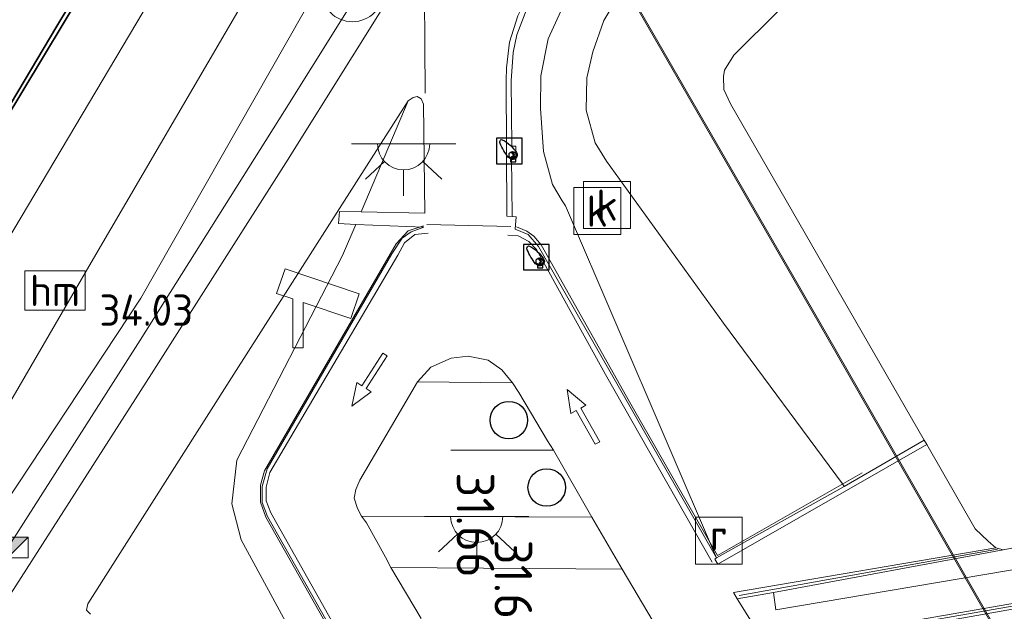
# Model space of a CAD drawing. Header units: metres. Extents: x 185049 to 189876, y 349292 to 352302.
# Tile 162 of 256: x 189393 to 189440, y 350348 to 350376. Entities that reach past the tile are written whole.
import ezdxf
from ezdxf.enums import TextEntityAlignment as Align

# ---------------------------------------------------------------- set-up
doc = ezdxf.new("R2010")
doc.units = ezdxf.units.M
for name, color, linetype, lineweight in [('B-WE-GK-KADEMUUR-GV', 150, 'Continuous', 35), ('B-WE-GR-GRAS-GV', 60, 'Continuous', 13), ('B-WE-GW-TALUD_KRUIN-G', 90, 'Continuous', 18), ('B-WE-GW-TALUD_TEEN-G', 90, 'Continuous', 18), ('B-WE-IE-MEUBILAIR_WEGMEUBILAIR-S', 7, 'Continuous', 25), ('B-WE-IE-MEUBILAIR_WEGMEUBILAIR_PAAL-S', 7, 'Continuous', 25), ('B-WE-IE-TERREINAFSCHEIDING_DOORGANG-G', 210, 'Continuous', 18), ('B-WE-IE-TERREINAFSCHEIDING_KUNSTMATIG_HEKWERK-G', 20, 'IE-TERREINAFSCHEIDING-KUNSTMATIG', 18), ('B-WE-IE-TERREINAFSCHEIDING_KUNSTMATIG_MUUR-G', 90, 'IE-TERREINAFSCHEIDING-KUNSTMATIG-DICHT', 18), ('B-WE-IE-TERREINAFSCHEIDING_KUNSTMATIG_MUUR-GV', 90, 'Continuous', 18), ('B-WE-KG-KADASTRAAL_DAKRAND-G', 170, 'Continuous', 18), ('B-WE-KL-ET_LS_OV_LICHTPUNT-S', 190, 'Continuous', 25), ('B-WE-KW-KUNSTWERK_SLUIS_SCHUTSLUIS-GV', 170, 'Continuous', 18), ('B-WE-OB-OEVERVOORZIENING-G', 7, 'Continuous', 18), ('B-WE-OG-BEBOUWING_NUTSGEBOUW-GV', 7, 'Continuous', 18), ('B-WE-OG-WATER_VIJVER-GV', 7, 'Continuous', 18), ('B-WE-OG-WEG_TRAP-GV', 7, 'Continuous', 18), ('B-WE-RI-GWA_KOLK-S', 30, 'Continuous', 25), ('B-WE-RI-GWA_RIOOLPUT-S', 30, 'Continuous', 25), ('B-WE-VH-VERHARDING_ASFALT-GV', 252, 'Continuous', 18), ('B-WE-VH-VERHARDING_BETON-GV', 252, 'Continuous', 18), ('B-WE-VH-VERHARDING_HALFVERHARDING-GV', 252, 'Continuous', 18), ('B-WE-VW-MARKERING-G', 7, 'Continuous', 18), ('B-WE-VW-MARKERING_PICTOGRAM-S', 7, 'Continuous', 25), ('X-XX-AL-VERWIJZING-S', 7, 'Continuous', 25)]:
    doc.layers.add(name, color=color, linetype=linetype, lineweight=lineweight)
doc.styles.add('NLCS-ISO', font='NLCS-ISO.ttf')
doc.styles.add('NLCS-ISO-ANNOTATIVE-T18', font='NLCS-ISO.ttf', dxfattribs={"height": 1.8})
doc.linetypes.add('IE-TERREINAFSCHEIDING-KUNSTMATIG', pattern='A,4,[82,NLCS.SHX,S=0.75,R=90,X=0,Y=0],4,-2', length=10)
doc.linetypes.add('IE-TERREINAFSCHEIDING-KUNSTMATIG-DICHT', pattern='A,8,-1,[82,NLCS.SHX,S=0.75,R=90,X=0,Y=0],-1', length=10)

# ---------------------------------------------------------------- blocks, each defined once
blk = doc.blocks.new('SAL-VERWIJZING_SYMBOOL-SO')
at = {"color": 0, "linetype": 'ByBlock', "lineweight": -2}
blk.add_circle((0, 0), 0.9, dxfattribs=at)
at = {"color": 0, "linetype": 'ByBlock', "lineweight": -2, "style": 'NLCS-ISO-ANNOTATIVE-T18'}
blk.add_attdef('SYMBOOL', (2.5, -2.5), '', height=1.8, dxfattribs=at)
blk = doc.blocks.new('SIE-WEG_CAMERA-SO')
at = {"color": 0, "linetype": 'ByBlock', "lineweight": 18}
blk.add_lwpolyline([(-1.224, 0.415), (-1.224, -1.924), (-0.724, -1.924), (-0.724, 0.245), (1.552, -0.526), (1.953, 0.658), (-1.599, 1.861), (-2, 0.677)], close=True, dxfattribs=at)
blk = doc.blocks.new('SIE-WEG_PRAATPAAL-SO')
for p, q in [((0.122, -0.06), (0.109, -0.078)), ((0.109, -0.078), (0.136, -0.124)), ((0.158, -0.125), (0.122, -0.06)), ((0.149, -0.268), (0.129, -0.32)), ((0.129, -0.32), (0.132, -0.321)), ((0.16, -0.119), (0.13, -0.061)), ((0.132, -0.321), (0.145, -0.331)), ((0.136, -0.124), (0.158, -0.125)), ((0.145, -0.331), (0.169, -0.265)), ((0.151, -0.268), (0.149, -0.268)), ((0.169, -0.265), (0.151, -0.268)), ((0.152, -0.334), (0.178, -0.266)), ((0.205, -0.243), (0.193, -0.129))]:
    blk.add_line(p, q)
at = {"color": 0, "flags": 128}
blk.add_lwpolyline([(-0.614, -0.614), (0.614, -0.614), (0.614, 0.614), (-0.614, 0.614)], close=True, dxfattribs=at)
blk.add_lwpolyline([(-0.034, -0.316, -0.053138), (-0.438, 0.355, -0.152581), (-0.449, 0.436, -0.104611), (-0.418, 0.514, -0.384969), (-0.331, 0.536, -0.124495), (0.352, -0.08, -0.800173), (0.061, -0.386, -0.048426)], format="xyb", close=True, dxfattribs=at)
blk.add_lwpolyline([(0.061, -0.386), (0.061, -0.518), (0.315, -0.518), (0.315, -0.363)], dxfattribs=at)
at = {"color": 0}
blk.add_circle((0.159, -0.198), 0.169, dxfattribs=at)
for centre, radius, start, end in [((0.159, -0.102), 0.0498, 35.8676, 125.2203), ((0.177, -0.291), 0.0495, 239.7587, 346.3452), ((0.166, -0.117), 0.00573, 196.1472, 286.0885), ((0.177, -0.14), 0.0201, 35.2212, 118.115), ((0.179, -0.24), 0.0259, 267.1162, 353.223), ((0.094, -0.184), 0.153, 356.3345, 46.4665), ((-0.017, -0.197), 0.264, 336.5487, 0.8737)]:
    blk.add_arc(centre, radius, start, end)
blk = doc.blocks.new('SIE-WEG_PAAL_HECTOMETERPAAL-SO')
at = {"color": 0, "linetype": 'ByBlock', "lineweight": 18}
blk.add_lwpolyline([(-1.44375, -0.94375), (1.44375, -0.94375), (1.44375, 0.94375), (-1.44375, 0.94375)], close=True, dxfattribs=at)
at = {"color": 0, "linetype": 'ByBlock', "lineweight": 18, "style": 'NLCS-ISO'}
blk.add_text('hm', height=1.5, dxfattribs=at).set_placement((0, 0), align=Align.MIDDLE_CENTER)
at = {"style": 'NLCS-ISO'}
blk.add_attdef('WAARDE', (2.13125, -1.69375), '', height=1.5, dxfattribs=at)
blk = doc.blocks.new('SRI-PUT_INSPECTIEPUT_RIOOLPUT-SO')
at = {"color": 0, "linetype": 'ByBlock', "lineweight": 18}
blk.add_lwpolyline([(-1.125, -1.125), (1.125, -1.125), (1.125, 1.125), (-1.125, 1.125)], close=True, dxfattribs=at)
at = {"color": 0, "linetype": 'ByBlock', "lineweight": 18, "style": 'NLCS-ISO'}
blk.add_text('r', height=1.5, dxfattribs=at).set_placement((0, 0.283), align=Align.MIDDLE_CENTER)
blk = doc.blocks.new('SRI-KOLK-SO')
at = {"color": 0, "linetype": 'ByBlock', "lineweight": 18}
blk.add_lwpolyline([(-1.125, -1.125), (1.125, -1.125), (1.125, 1.125), (-1.125, 1.125)], close=True, dxfattribs=at)
at = {"color": 0, "linetype": 'ByBlock', "lineweight": 18, "style": 'NLCS-ISO'}
blk.add_text('k', height=1.5, dxfattribs=at).set_placement((0, 0), align=Align.MIDDLE_CENTER)
blk = doc.blocks.new('SIE-WEG_SLAGBOOM-SO')
at = {"linetype": 'ByBlock', "lineweight": 18}
h = blk.add_hatch(color=0, dxfattribs=at)
h.dxf.hatch_style = 1
h.paths.add_polyline_path([(0, 0.5), (-1, 0.5), (-2, -0.5), (-1, -0.5)])
h.paths.add_polyline_path([(2, 0.5), (1, 0.5), (0, -0.5), (1, -0.5)])
at = {"color": 0, "linetype": 'ByBlock', "lineweight": 18}
blk.add_lwpolyline([(-2, 0.5), (2, 0.5), (2, -0.5), (-2, -0.5)], close=True, dxfattribs=at)
for points in [[(-2, -0.5), (-1, 0.5)], [(-1, -0.5), (0, 0.5)], [(0, -0.5), (1, 0.5)], [(1, -0.5), (2, 0.5)]]:
    blk.add_lwpolyline(points, dxfattribs=at)
blk = doc.blocks.new('SKL-ET_OV_LICHTPUNT-SO')
at = {"color": 0, "linetype": 'ByBlock', "lineweight": 18}
for points in [[(-1.25, 0), (-2.5, 0)], [(1.25, 0), (2.5, 0)], [(-0.915, -0.851), (-1.831, -1.703)], [(0.915, -0.851), (1.831, -1.703)], [(0, -1.25), (0, -2.5)]]:
    blk.add_lwpolyline(points, dxfattribs=at)
blk.add_lwpolyline([(0, 0), (1.25, 0, -1), (-1.25, 0)], format="xyb", close=True, dxfattribs=at)
blk = doc.blocks.new('SIE-WEG_PAAL_VERKEERSBORD-SO')
at = {"color": 0, "linetype": 'ByBlock', "lineweight": 18}
blk.add_circle((0, 0), 1.5, dxfattribs=at)
at = {"color": 0, "linetype": 'ByBlock', "lineweight": 18, "style": 'NLCS-ISO'}
blk.add_text('vb', height=1.5, dxfattribs=at).set_placement((0, 0.132), align=Align.MIDDLE_CENTER)
blk = doc.blocks.new('SVW-MARKERING_PICTOGRAM_PIJL_RECHTDOOR-SO')
at = {"color": 0, "linetype": 'ByBlock', "lineweight": 18}
blk.add_lwpolyline([(-0.412, 0.485), (0, 1.571), (0.412, 0.485), (0.125, 0.485), (0.125, -1.371), (-0.125, -1.371), (-0.125, 0.485)], close=True, dxfattribs=at)

msp = doc.modelspace()

# ---------------------------------------------------------------- linework, layer by layer
at = {"layer": 'B-WE-GK-KADEMUUR-GV'}
msp.add_polyline3d([(189406.387, 350394.974, 34.043), (189391.961, 350370.981, 34.021), (189372.862, 350338.66, 33.986), (189354.078, 350306.952, 34.169), (189353.909, 350307.059, 20.752), (189361.654, 350319.936, 20.752), (189369.499, 350333.179, 20.752), (189378.233, 350348.141, 20.752), (189386.732, 350362.526, 20.752), (189394.528, 350375.639, 20.752), (189401.233, 350386.79, 20.752)], dxfattribs=at)
at = {"layer": 'B-WE-GR-GRAS-GV'}
for points in [[(189361.017, 350306.162, 34.017), (189359.552, 350303.7448, 34.0023), (189356.604, 350305.467, 34.084), (189364.384, 350318.503, 34.033), (189371.248, 350330.113, 34.051), (189383.679, 350351.114, 34.073), (189398.673, 350376.336, 34.011), (189406.206, 350389.057, 34.117), (189406.208, 350388.806, 33.955), (189408.8968, 350387.2177, 34.0102), (189405.345, 350380.984, 33.983), (189405.297, 350380.369, 33.938), (189404.98, 350379.399, 34.02), (189396.29, 350364.506, 33.817), (189386.339, 350347.367, 34.004), (189372.563, 350325.32, 33.973)], [(189412.109, 350371.911, 32.016), (189412.166, 350366.681, 31.709), (189409.1119, 350366.7349, 31.7839), (189411.369, 350372.072, 32.074), (189411.612, 350372.222, 32.08), (189411.797, 350372.279, 32.077), (189411.991, 350372.161, 32.058)], [(189411.3379, 350337.5888, 31.6212), (189407.771, 350333.391, 31.595), (189407.897, 350333.685, 31.79), (189406.995, 350333.37, 32.179), (189409.681, 350337.951, 32.237), (189409.8, 350338.598, 32.273), (189409.55, 350339.604, 32.28), (189403.36, 350351, 32.469), (189402.91, 350352.738, 32.423), (189403.153, 350354.825, 32.355), (189408.226, 350364.64, 32.051), (189408.8593, 350366.1375, 31.7223), (189412.1259, 350366.0017, 31.7223), (189411.5128, 350365.7769, 31.7321), (189411.0775, 350365.4736, 31.7426), (189410.5879, 350364.7248, 31.7342), (189404.6021, 350354.4046, 31.8682), (189404.3675, 350353.5675, 31.8439), (189404.3751, 350352.7984, 31.827), (189404.6333, 350352.115, 31.8227), (189411.5734, 350339.8413, 31.6697), (189411.7176, 350339.1627, 31.6541), (189411.5409, 350338.3138, 31.6392)]]:
    msp.add_polyline3d(points, close=True, dxfattribs=at)
for points in [[(189412.157, 350382.335, 31.939), (189405.448, 350371.577, 32.1), (189398.531, 350360.582, 32.3), (189390.467, 350347.963, 32.555), (189383.761, 350337.453, 32.78), (189384.87, 350336.768, 32.73), (189369.71, 350312.744, 33.304), (189362.76, 350301.8711, 33.4708), (189360.7619, 350303.0384, 33.3345), (189361.792, 350304.685, 33.294), (189373.7, 350323.677, 32.977), (189386.194, 350343.889, 32.642), (189398.55, 350362.59, 32.281), (189407.89, 350379.004, 32.055)], [(189407.89, 350379.004, 32.055), (189398.55, 350362.59, 32.281), (189386.194, 350343.889, 32.642), (189373.7, 350323.677, 32.977), (189361.792, 350304.685, 33.294), (189360.7619, 350303.0384, 33.3345), (189359.552, 350303.7448, 34.0023), (189361.017, 350306.162, 34.017), (189372.563, 350325.32, 33.973), (189386.339, 350347.367, 34.004), (189396.29, 350364.506, 33.817), (189404.98, 350379.399, 34.02)], [(189418.8661, 350376.7559, 31.1377), (189418.0765, 350375.0359, 31.1346), (189417.7218, 350373.2702, 31.14), (189417.7042, 350371.6958, 31.1407), (189417.8516, 350369.6345, 31.1505), (189418.28, 350368.0492, 31.1384), (189418.7521, 350367.2721, 31.1251), (189418.9013, 350367.0211, 31.1679), (189426.1393, 350350.1353, 31.3591), (189417.6073, 350365.0725, 31.7208), (189417.1172, 350365.6537, 31.7257), (189416.494, 350365.9036, 31.7331), (189416.5448, 350366.4914, 31.6943), (189416.345, 350366.5093, 31.7172), (189416.3236, 350369.3979, 31.7881), (189416.5353, 350369.4008, 31.7998), (189416.5349, 350369.8915, 31.784), (189416.3419, 350369.8919, 31.7881), (189416.3043, 350373.0159, 31.8853), (189416.3982, 350374.382, 31.9282), (189416.5835, 350375.2315, 31.9211), (189417.0507, 350376.4753, 31.9183)], [(189421.1699, 350376.6362, 31.075), (189420.7491, 350375.9204, 31.075), (189420.2158, 350374.4188, 31.075), (189419.932, 350373.1741, 31.075), (189419.8979, 350371.6113, 31.075), (189420.3269, 350370.0526, 31.075), (189420.8714, 350369.1674, 31.075), (189426.4857, 350361.3996, 31.075), (189432.186, 350353.682, 31.3018), (189432.2704, 350353.5678, 31.2399), (189426.1393, 350350.1353, 31.3591), (189418.9013, 350367.0211, 31.1679), (189418.7521, 350367.2721, 31.1251), (189418.28, 350368.0492, 31.1384), (189417.8516, 350369.6345, 31.1505), (189417.7042, 350371.6958, 31.1407), (189417.7218, 350373.2702, 31.14), (189418.0765, 350375.0359, 31.1346), (189418.8661, 350376.7559, 31.1377)], [(189396.145, 350347.434, 32.534), (189395.955, 350347.637, 32.539), (189396.011, 350347.94, 32.523), (189403.013, 350358.955, 32.31), (189411.369, 350372.072, 32.074), (189409.1119, 350366.7349, 31.7839), (189408.0842, 350366.753, 31.8091), (189408.0253, 350366.1721, 31.7957), (189408.8593, 350366.1375, 31.7223), (189408.226, 350364.64, 32.051), (189403.153, 350354.825, 32.355), (189402.91, 350352.738, 32.423), (189403.36, 350351, 32.469), (189409.55, 350339.604, 32.28)]]:
    msp.add_polyline3d(points, dxfattribs=at)
at = {"layer": 'B-WE-GW-TALUD_KRUIN-G'}
for points in [[(189359.552, 350303.7448, 34.0023), (189361.017, 350306.162, 34.017), (189372.563, 350325.32, 33.973), (189386.339, 350347.367, 34.004), (189396.29, 350364.506, 33.817), (189404.98, 350379.399, 34.02), (189405.297, 350380.369, 33.938), (189405.345, 350380.984, 33.983), (189408.8968, 350387.2177, 34.0102)], [(189409.1119, 350366.7349, 31.7839), (189411.369, 350372.072, 32.074)], [(189406.995, 350333.37, 32.179), (189409.681, 350337.951, 32.237), (189409.8, 350338.598, 32.273), (189409.55, 350339.604, 32.28), (189403.36, 350351, 32.469), (189402.91, 350352.738, 32.423), (189403.153, 350354.825, 32.355), (189408.226, 350364.64, 32.051), (189408.8593, 350366.1375, 31.7223)]]:
    msp.add_polyline3d(points, dxfattribs=at)
at = {"layer": 'B-WE-GW-TALUD_TEEN-G'}
for points in [[(189426.1393, 350350.1353, 31.3591), (189418.9013, 350367.0211, 31.1679), (189418.7521, 350367.2721, 31.1251), (189418.28, 350368.0492, 31.1384), (189417.8516, 350369.6345, 31.1505), (189417.7042, 350371.6958, 31.1407), (189417.7218, 350373.2702, 31.14), (189418.0765, 350375.0359, 31.1346), (189418.8661, 350376.7559, 31.1377), (189419.8613, 350378.5823, 31.1406), (189421.6319, 350381.7475, 31.1051), (189426.8392, 350389.7382, 31.1171), (189429.433, 350393.1788, 31.133), (189430.2676, 350394.2361, 31.1682), (189431.1692, 350395.1967, 31.1349), (189432.1181, 350395.7767, 31.1367), (189433.3603, 350395.9852, 31.1358), (189434.8488, 350395.8199, 31.1462), (189436.3901, 350395.2608, 31.1372), (189437.51, 350394.6307, 31.1648), (189448.2591, 350387.4685, 31.1123), (189448.9266, 350387.1067, 31.1358), (189463.1234, 350378.8538, 31.5309)], [(189360.7619, 350303.0384, 33.3345), (189361.792, 350304.685, 33.294), (189373.7, 350323.677, 32.977), (189386.194, 350343.889, 32.642), (189398.55, 350362.59, 32.281), (189407.89, 350379.004, 32.055), (189406.364, 350380.02, 32.15), (189408.064, 350382.373, 32.05), (189408.998, 350382.044, 32.029), (189410.348, 350384.245, 32.109), (189411.828, 350387.289, 32.052), (189412.355, 350388.756, 32.059), (189412.0907, 350391.2897, 31.9403)]]:
    msp.add_polyline3d(points, dxfattribs=at)
at = {"layer": 'B-WE-IE-TERREINAFSCHEIDING_DOORGANG-G'}
msp.add_polyline3d([(189416.2825, 350366.0366, 31.7619), (189412.2659, 350366.1256, 31.7697)], dxfattribs=at)
at = {"layer": 'B-WE-IE-TERREINAFSCHEIDING_KUNSTMATIG_HEKWERK-G'}
for points in [[(189409.361, 350387.173, 34.106), (189406.206, 350389.057, 34.117), (189398.673, 350376.336, 34.011), (189383.679, 350351.114, 34.073), (189371.248, 350330.113, 34.051), (189364.384, 350318.503, 34.033), (189356.604, 350305.467, 34.084)], [(189412.1054, 350366.0724, 31.7553), (189411.3744, 350365.8317, 31.7161), (189410.7929, 350365.2089, 31.7382), (189404.4878, 350354.3105, 31.8464), (189404.2826, 350353.6205, 31.8605), (189404.2945, 350352.8165, 31.8459), (189404.5388, 350352.0846, 31.8114), (189411.4718, 350339.8212, 31.626), (189411.572, 350339.3689, 31.6497), (189411.5705, 350338.8575, 31.6192), (189411.4419, 350338.1572, 31.6214), (189411.2803, 350337.7125, 31.5653)], [(189433.1338, 350354.2242, 31.403), (189426.1943, 350350.2546, 31.2149), (189425.2036, 350351.9846, 31.3319), (189421.9832, 350357.6298, 31.5119), (189417.7355, 350365.1485, 31.6644), (189417.398, 350365.5679, 31.6882), (189417.0626, 350365.8184, 31.7199), (189416.558, 350366.0234, 31.7273)]]:
    msp.add_polyline3d(points, dxfattribs=at)
at = {"layer": 'B-WE-IE-TERREINAFSCHEIDING_KUNSTMATIG_MUUR-G'}
for points in [[(189427.2341, 350348.3379, 31.3881), (189439.6102, 350350.5564, 31.3828)], [(189428.6376, 350345.7784, 31.3553), (189445.4329, 350348.7231, 31.3507)]]:
    msp.add_polyline3d(points, dxfattribs=at)
at = {"layer": 'B-WE-IE-TERREINAFSCHEIDING_KUNSTMATIG_MUUR-GV'}
for points in [[(189436.2205, 350355.5775, 31.412), (189426.2118, 350349.8398, 31.3501), (189426.0614, 350350.0799, 31.3457), (189426.1393, 350350.1353, 31.3591), (189432.2704, 350353.5678, 31.2399), (189436.1006, 350355.786, 31.075)], [(189434.3037, 350346.6135, 31.1815), (189428.7183, 350345.6278, 31.2482), (189428.5514, 350345.8967, 31.2232), (189445.4889, 350348.8512, 27.8762), (189446.0805, 350349.1561, 27.8084), (189446.441, 350349.6306, 27.7588), (189446.5431, 350350.1971, 27.7497), (189446.4794, 350351.7808, 27.7455), (189446.8983, 350351.8566, 31.0497), (189446.7716, 350349.8455, 31.0479), (189446.6553, 350349.4879, 31.0497), (189446.5284, 350349.2649, 31.0516), (189446.3755, 350349.0748, 31.0526), (189446.0776, 350348.8294, 31.0501), (189445.8238, 350348.7008, 31.0481), (189445.4632, 350348.5886, 31.0502), (189436.919, 350347.0758, 31.038)], [(189428.8752, 350348.472, 31.0925), (189427.1365, 350348.175, 31.3797), (189426.9534, 350348.47, 31.3413), (189439.5358, 350350.6189, 31.3887), (189439.8779, 350350.5305, 28.937)]]:
    msp.add_polyline3d(points, close=True, dxfattribs=at)
at = {"layer": 'B-WE-KG-KADASTRAAL_DAKRAND-G'}
msp.add_polyline3d([(189450.0956, 350342.739, 43.733), (189441.6539, 350344.2234, 43.733), (189440.5169, 350345.008, 43.733), (189431.396, 350360.9105, 43.7439), (189421.5468, 350378.0219, 43.7327), (189421.3818, 350378.527, 43.733), (189421.3494, 350378.9659, 43.733), (189421.4536, 350379.4419, 43.733), (189421.7064, 350379.8753, 43.733), (189422.0896, 350380.1864, 43.7074), (189433.2308, 350386.617, 43.7102), (189433.8522, 350386.8289, 43.7284), (189434.1489, 350386.8068, 43.7213), (189434.8261, 350386.5996, 43.7149), (189456.2467, 350374.2001, 43.733), (189456.7884, 350373.6804, 43.733), (189456.9134, 350373.4425, 43.733), (189457.024, 350373.0873, 43.733), (189457.0231, 350372.5077, 43.733), (189454.4003, 350357.7663, 43.733), (189451.9548, 350344.0226, 43.6855), (189451.6764, 350343.3895, 43.6809), (189451.2094, 350342.9626, 43.6766), (189450.7435, 350342.7515, 43.733)], close=True, dxfattribs=at)
at = {"layer": 'B-WE-KW-KUNSTWERK_SLUIS_SCHUTSLUIS-GV'}
msp.add_polyline3d([(189414.378, 350405.457, 20.752), (189409.697, 350397.507, 20.752), (189408.267, 350398.267, 20.752), (189406.216, 350395.077, 20.752), (189401.233, 350386.79, 20.752), (189394.528, 350375.639, 20.752), (189386.732, 350362.526, 20.752), (189378.233, 350348.141, 20.752), (189369.499, 350333.179, 20.752), (189361.654, 350319.936, 20.752), (189353.909, 350307.059, 20.752), (189340.27, 350314.945, 20.752), (189350.286, 350331.816, 20.752), (189359.772, 350347.845, 20.752), (189366.07, 350358.473, 20.752), (189374.66, 350372.99, 20.752), (189383.941, 350388.662, 20.752), (189394.421, 350406.603, 20.752), (189393.018, 350407.451, 20.752), (189397.71, 350415.356, 20.752), (189403.995, 350408.1, 20.752), (189404.467, 350407.836, 20.752), (189405.046, 350407.512, 20.752)], close=True, dxfattribs=at)
at = {"layer": 'B-WE-OB-OEVERVOORZIENING-G'}
msp.add_polyline3d([(189353.909, 350307.059, 20.752), (189361.654, 350319.936, 20.752), (189369.499, 350333.179, 20.752), (189378.233, 350348.141, 20.752), (189386.732, 350362.526, 20.752), (189394.528, 350375.639, 20.752), (189401.233, 350386.79, 20.752), (189406.216, 350395.077, 20.752), (189408.267, 350398.267, 20.752), (189409.697, 350397.507, 20.752), (189414.378, 350405.457, 20.752)], dxfattribs=at)
at = {"layer": 'B-WE-OG-BEBOUWING_NUTSGEBOUW-GV'}
msp.add_polyline3d([(189450.7557, 350342.7005, 35.7866), (189450.0917, 350342.6889, 35.7846), (189441.6345, 350344.1761, 35.8417), (189440.4791, 350344.9732, 35.8373), (189431.0008, 350361.4984, 35.8516), (189421.5008, 350378.0015, 35.8413), (189421.3324, 350378.5173, 35.8382), (189421.299, 350378.9694, 35.8407), (189421.4065, 350379.4603, 35.8412), (189421.6678, 350379.9083, 35.8204), (189422.0675, 350380.2332, 35.8237), (189433.2024, 350386.6601, 35.8226), (189433.8453, 350386.8795, 35.8268), (189434.1581, 350386.8566, 35.8325), (189434.8476, 350386.6452, 35.8325), (189456.277, 350374.2403, 35.8081), (189456.8289, 350373.7108, 35.8215), (189456.9598, 350373.4617, 35.7839), (189457.074, 350373.0949, 35.7846), (189457.073, 350372.5032, 35.7829), (189452.0037, 350344.0104, 35.7838), (189451.7198, 350343.3622, 35.7836), (189451.2318, 350342.9171, 35.7943)], close=True, dxfattribs=at)
msp.add_polyline3d([(189448.4038, 350376.2284, 31.3677), (189448.6551, 350373.5483, 31.3464), (189448.682, 350373.2311, 31.038), (189450.3008, 350354.0126, 31.038), (189450.2416, 350353.3911, 31.038), (189449.9395, 350352.7938, 31.038), (189449.4975, 350352.4048, 31.038), (189448.8725, 350352.1668, 31.038), (189446.8983, 350351.8566, 31.0497), (189446.4794, 350351.7808, 27.7455), (189445.8856, 350351.6734, 27.7563), (189439.8779, 350350.5305, 28.937), (189439.5358, 350350.6189, 31.3887), (189439.169, 350350.9317, 31.389), (189438.5488, 350351.5282, 31.389), (189436.2205, 350355.5775, 31.412), (189436.1006, 350355.786, 31.075), (189426.8229, 350371.9218, 31.075), (189426.4888, 350372.6043, 31.075), (189426.4764, 350373.2325, 31.075), (189426.521, 350373.5427, 31.075), (189426.9721, 350374.2576, 31.075), (189435.6985, 350382.934, 31.075)], dxfattribs=at)
at = {"layer": 'B-WE-OG-WATER_VIJVER-GV'}
for points in [[(189435.6985, 350382.934, 31.075), (189426.9721, 350374.2576, 31.075), (189426.521, 350373.5427, 31.075), (189426.4764, 350373.2325, 31.075), (189426.4888, 350372.6043, 31.075), (189426.8229, 350371.9218, 31.075), (189436.1006, 350355.786, 31.075), (189432.2704, 350353.5678, 31.2399), (189432.186, 350353.682, 31.3018), (189426.4857, 350361.3996, 31.075), (189420.8714, 350369.1674, 31.075), (189420.3269, 350370.0526, 31.075), (189419.8979, 350371.6113, 31.075), (189419.932, 350373.1741, 31.075), (189420.2158, 350374.4188, 31.075), (189420.7491, 350375.9204, 31.075), (189421.1699, 350376.6362, 31.075)], [(189440.0276, 350343.8201, 31.038), (189438.9586, 350344.6968, 31.038), (189437.6001, 350346.2353, 31.038), (189437.015, 350346.9573, 31.2228), (189436.919, 350347.0758, 31.038), (189445.4632, 350348.5886, 31.0502)]]:
    msp.add_polyline3d(points, dxfattribs=at)
at = {"layer": 'B-WE-OG-WEG_TRAP-GV'}
msp.add_polyline3d([(189440.041, 350349.5183, 28.9366), (189428.9836, 350347.6385, 31.0752), (189428.8752, 350348.472, 31.0925), (189439.8779, 350350.5305, 28.937), (189445.8856, 350351.6734, 27.7563), (189446.1563, 350350.558, 27.7538)], close=True, dxfattribs=at)
at = {"layer": 'B-WE-VH-VERHARDING_ASFALT-GV'}
for points in [[(189392.05, 350348.001, 32.496), (189399.072, 350358.975, 32.295), (189405.504, 350369.092, 32.092), (189411.866, 350379.276, 31.896)], [(189416.627, 350376.1343, 31.9597), (189416.2313, 350374.8806, 31.9613), (189416.0742, 350373.6437, 31.9705), (189416.0606, 350373.0362, 31.9409), (189416.1038, 350366.5308, 31.7449), (189416.345, 350366.5093, 31.7172), (189416.5448, 350366.4914, 31.6943), (189416.494, 350365.9036, 31.7331), (189417.1172, 350365.6537, 31.7257), (189417.6073, 350365.0725, 31.7208), (189426.1393, 350350.1353, 31.3591), (189426.0614, 350350.0799, 31.3457), (189426.2118, 350349.8398, 31.3501), (189436.2205, 350355.5775, 31.412), (189438.5488, 350351.5282, 31.389), (189439.169, 350350.9317, 31.389), (189439.5358, 350350.6189, 31.3887), (189426.9534, 350348.47, 31.3413), (189427.1365, 350348.175, 31.3797), (189428.5514, 350345.8967, 31.2232)], [(189411.5734, 350339.8413, 31.6697), (189404.6333, 350352.115, 31.8227), (189404.3751, 350352.7984, 31.827), (189404.3675, 350353.5675, 31.8439), (189404.6021, 350354.4046, 31.8682), (189410.5879, 350364.7248, 31.7342), (189411.0775, 350365.4736, 31.7426), (189411.5128, 350365.7769, 31.7321), (189412.1259, 350366.0017, 31.7223), (189408.8593, 350366.1375, 31.7223), (189408.0253, 350366.1721, 31.7957), (189408.0842, 350366.753, 31.8091), (189409.1119, 350366.7349, 31.7839), (189412.166, 350366.681, 31.709), (189412.109, 350371.911, 32.016), (189411.991, 350372.161, 32.058), (189411.797, 350372.279, 32.077), (189411.612, 350372.222, 32.08), (189411.369, 350372.072, 32.074), (189403.013, 350358.955, 32.31), (189396.011, 350347.94, 32.523), (189395.955, 350347.637, 32.539), (189396.145, 350347.434, 32.534)]]:
    msp.add_polyline3d(points, dxfattribs=at)
at = {"layer": 'B-WE-VH-VERHARDING_BETON-GV'}
for points in [[(189416.3236, 350369.3979, 31.7881), (189416.345, 350366.5093, 31.7172), (189416.1038, 350366.5308, 31.7449), (189416.0606, 350373.0362, 31.9409), (189416.0742, 350373.6437, 31.9705), (189416.2313, 350374.8806, 31.9613), (189416.627, 350376.1343, 31.9597), (189417.2637, 350377.4335, 31.9558), (189422.4959, 350386.0642, 31.9502), (189430.9495, 350399.937, 31.9362), (189431.1511, 350399.8101, 31.823), (189427.2303, 350393.3487, 31.86), (189423.5273, 350387.2683, 31.8657), (189417.4952, 350377.3043, 31.8966), (189417.0507, 350376.4753, 31.9183), (189416.5835, 350375.2315, 31.9211), (189416.3982, 350374.382, 31.9282), (189416.3043, 350373.0159, 31.8853), (189416.3419, 350369.8919, 31.7881), (189416.5349, 350369.8915, 31.784), (189416.5353, 350369.4008, 31.7998)], [(189445.4889, 350348.8512, 27.8762), (189428.5514, 350345.8967, 31.2232), (189427.1365, 350348.175, 31.3797), (189428.8752, 350348.472, 31.0925), (189428.9836, 350347.6385, 31.0752), (189440.041, 350349.5183, 28.9366), (189446.1563, 350350.558, 27.7538), (189445.8856, 350351.6734, 27.7563), (189446.4794, 350351.7808, 27.7455), (189446.5431, 350350.1971, 27.7497), (189446.441, 350349.6306, 27.7588), (189446.0805, 350349.1561, 27.8084)]]:
    msp.add_polyline3d(points, close=True, dxfattribs=at)
msp.add_polyline3d([(189398.673, 350376.336, 34.011), (189383.679, 350351.114, 34.073), (189371.248, 350330.113, 34.051), (189364.384, 350318.503, 34.033), (189356.604, 350305.467, 34.084), (189354.078, 350306.952, 34.169), (189372.862, 350338.66, 33.986), (189391.961, 350370.981, 34.021), (189406.387, 350394.974, 34.043)], dxfattribs=at)
at = {"layer": 'B-WE-VH-VERHARDING_HALFVERHARDING-GV'}
msp.add_polyline3d([(189384.9115, 350336.8329, 32.7286), (189384.87, 350336.768, 32.73), (189383.761, 350337.453, 32.78), (189390.467, 350347.963, 32.555), (189398.531, 350360.582, 32.3), (189405.448, 350371.577, 32.1), (189412.157, 350382.335, 31.939), (189418.563, 350392.814, 31.887), (189425.259, 350403.931, 31.882), (189426.2783, 350403.3013, 31.8802), (189426.397, 350403.228, 31.88), (189418.126, 350389.516, 31.893), (189411.866, 350379.276, 31.896), (189405.504, 350369.092, 32.092), (189399.072, 350358.975, 32.295), (189392.05, 350348.001, 32.496), (189385.0547, 350337.0569, 32.724)], close=True, dxfattribs=at)
at = {"layer": 'B-WE-VW-MARKERING-G'}
for points in [[(189412.1371, 350379.4278, 31.9538), (189412.1843, 350372.4323, 32.076)], [(189412.3328, 350365.713, 31.7449), (189411.6891, 350365.6551, 31.739), (189411.1984, 350365.2537, 31.7401), (189410.8684, 350364.6668, 31.7512), (189404.7307, 350354.2306, 31.8584), (189404.5606, 350353.53, 31.8488), (189404.5546, 350352.8682, 31.8341), (189404.778, 350352.2957, 31.8211), (189411.7359, 350339.9475, 31.6665), (189411.9028, 350339.2171, 31.6567), (189411.7502, 350338.1495, 31.6316), (189411.4167, 350337.3712, 31.6224), (189410.0997, 350334.912, 31.6121), (189409.8533, 350334.2264, 31.6135), (189409.8386, 350333.6545, 31.608), (189409.9986, 350332.6579, 31.5914), (189419.0993, 350316.8163, 30.6917), (189419.5016, 350316.3094, 30.6666), (189420.1337, 350315.8947, 30.6483), (189420.7673, 350315.6826, 30.6307), (189421.4352, 350315.6419, 30.6137)], [(189425.9445, 350349.9334, 31.3563), (189420.8316, 350358.9426, 31.5952), (189417.5156, 350364.9333, 31.7376), (189417.1434, 350365.3151, 31.7403), (189416.6356, 350365.5942, 31.7407), (189416.1383, 350365.627, 31.7511)], [(189416.3755, 350358.5347, 31.6808), (189415.8638, 350359.1561, 31.6988), (189415.2062, 350359.623, 31.7157), (189414.2502, 350359.814, 31.7341), (189413.4276, 350359.7116, 31.7507), (189412.4475, 350359.2824, 31.7566), (189411.8214, 350358.5881, 31.7609)], [(189411.8214, 350358.5881, 31.7609), (189409.0561, 350353.8715, 31.789), (189408.864, 350353.4211, 31.7913), (189408.7793, 350353.0025, 31.7848), (189408.9378, 350352.5018, 31.7774), (189409.1366, 350352.1401, 31.7716)], [(189416.3755, 350358.5347, 31.6808), (189411.8214, 350358.5881, 31.7609)], [(189418.0399, 350355.7534, 31.6222), (189416.6642, 350358.0754, 31.6725), (189416.3755, 350358.5347, 31.6808)], [(189418.3379, 350355.3082, 31.6165), (189418.0399, 350355.7534, 31.6222)], [(189418.3379, 350355.3082, 31.6165), (189413.4113, 350355.3117, 31.7127)], [(189420.1776, 350352.0987, 31.5476), (189418.3379, 350355.3082, 31.6165)], [(189420.1776, 350352.0987, 31.5476), (189409.1366, 350352.1401, 31.7716)], [(189409.1366, 350352.1401, 31.7716), (189409.3743, 350351.8219, 31.7608), (189410.287, 350350.1714, 31.7437)], [(189421.6245, 350349.5961, 31.4843), (189420.1776, 350352.0987, 31.5476)], [(189410.5359, 350349.6807, 31.742), (189410.287, 350350.1714, 31.7437)], [(189411.9854, 350347.2296, 31.7027), (189410.5359, 350349.6807, 31.742)], [(189421.6245, 350349.5961, 31.4843), (189410.5359, 350349.6807, 31.742)], [(189423.1074, 350347.0859, 31.4169), (189421.6245, 350349.5961, 31.4843)]]:
    msp.add_polyline3d(points, dxfattribs=at)

# ---------------------------------------------------------------- block references
at = {"layer": 'B-WE-IE-MEUBILAIR_WEGMEUBILAIR-S'}
for name, p in [('SIE-WEG_PAAL_VERKEERSBORD-SO', (189408.6983, 350377.3596, 31.9884)), ('SIE-WEG_PRAATPAAL-SO', (189416.2105, 350369.6632, 31.9659)), ('SIE-WEG_PRAATPAAL-SO', (189417.5063, 350364.5632, 31.7287)), ('SIE-WEG_CAMERA-SO', (189407.0637, 350362.1459, 32.1728)), ('SIE-WEG_SLAGBOOM-SO', (189391.161, 350350.638, 32.425))]:
    msp.add_blockref(name, p, dxfattribs=at)
at = {"layer": 'B-WE-IE-MEUBILAIR_WEGMEUBILAIR_PAAL-S'}
msp.add_blockref('SIE-WEG_PAAL_HECTOMETERPAAL-SO', (189394.437, 350362.965, 34.026), dxfattribs=at).add_auto_attribs({'WAARDE': '34.03'})
at = {"layer": 'B-WE-KL-ET_LS_OV_LICHTPUNT-S'}
for p in [(189411.1488, 350370.0011, 32.2047), (189414.6536, 350352.1244, 31.6556)]:
    msp.add_blockref('SKL-ET_OV_LICHTPUNT-SO', p, dxfattribs=at)
at = {"layer": 'B-WE-RI-GWA_KOLK-S'}
for p in [(189420.4332, 350366.776, 31.148), (189420.8977, 350367.0617, 31.15)]:
    msp.add_blockref('SRI-KOLK-SO', p, dxfattribs=at)
at = {"layer": 'B-WE-RI-GWA_RIOOLPUT-S'}
msp.add_blockref('SRI-PUT_INSPECTIEPUT_RIOOLPUT-SO', (189426.2558, 350350.9595, 31.2331), dxfattribs=at)
at = {"layer": 'B-WE-VW-MARKERING_PICTOGRAM-S'}
for p, rotation in [((189409.514, 350358.735, 31.789), 147.47164), ((189419.766, 350356.842, 31.594), 29.57670999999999)]:
    msp.add_blockref('SVW-MARKERING_PICTOGRAM_PIJL_RECHTDOOR-SO', p, dxfattribs=dict(at, rotation=rotation))
at = {"layer": 'X-XX-AL-VERWIJZING-S', "rotation": 270}
for p, values in [((189416.193, 350356.744, 31.661), {'SYMBOOL': '31.66'}), ((189418.009, 350353.515, 31.606), {'SYMBOOL': '31.61'})]:
    msp.add_blockref('SAL-VERWIJZING_SYMBOOL-SO', p, dxfattribs=at).add_auto_attribs(values)

doc.saveas('drawing.dxf')
